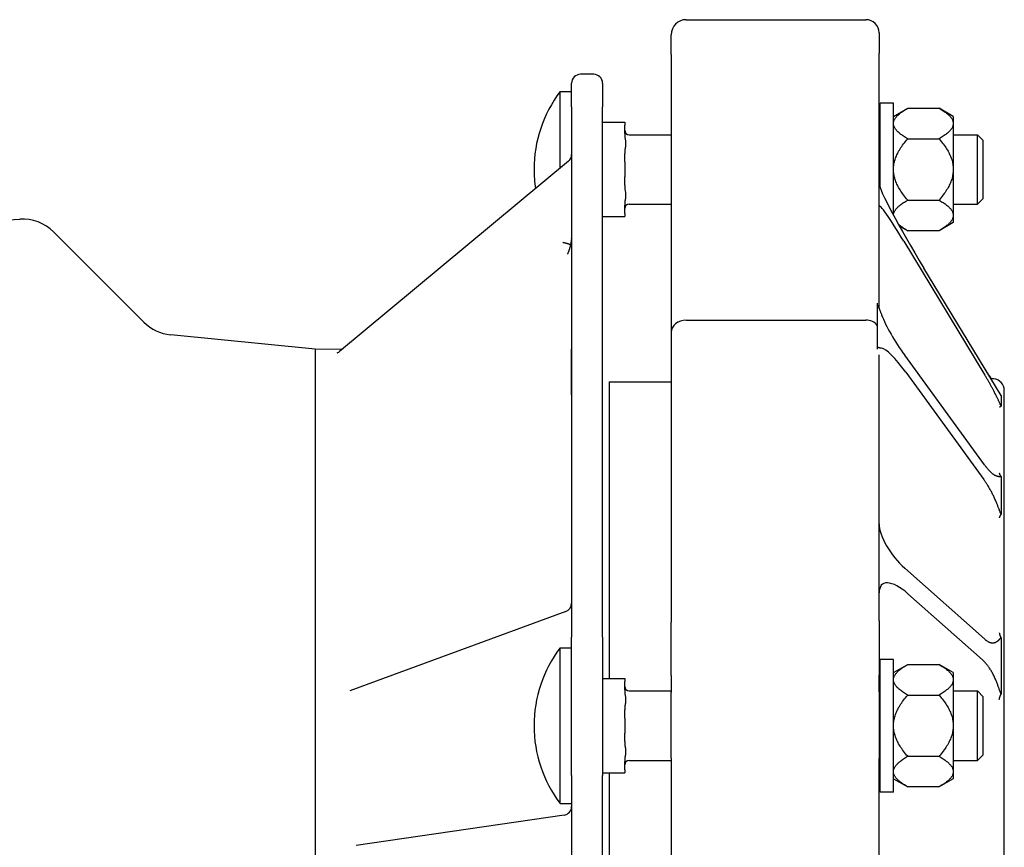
# Model space of a CAD drawing. Header units: millimetres. Extents: x -128 to 4212, y -144 to 1128.
# Tile 6 of 12: x 666 to 889, y 396 to 583. Entities that reach past the tile are written whole.
import ezdxf

# ---------------------------------------------------------------- set-up
doc = ezdxf.new("R2010")
doc.units = ezdxf.units.MM
doc.layers.add('DETAIL', color=2, linetype='Continuous')

msp = doc.modelspace()

# ---------------------------------------------------------------- linework, layer by layer
at = {"layer": 'DETAIL'}
for p, q in [((817.02, 582.75), (857.62, 582.75)), ((813.62, 574.87), (813.62, 579.35)), ((860.62, 579.75), (860.62, 575.2)), ((813.62, 574.87), (813.62, 512.08)), ((860.62, 517.46), (860.62, 575.2)), ((796.09, 570.4), (793.09, 570.4)), ((791.09, 563.05), (791.09, 568.4)), ((798.09, 568.4), (798.09, 563.05)), ((788.48, 549.18), (788.48, 566.5)), ((788.48, 566.5), (791.09, 566.5)), ((860.87, 544.7), (860.87, 563.9)), ((863.87, 563.9), (860.87, 563.9)), ((863.87, 538.54), (863.87, 563.9)), ((791.09, 563.05), (791.09, 508.27)), ((798.09, 443.17), (798.09, 563.05)), ((863.87, 560.9), (867.07, 562.75)), ((867.07, 562.75), (874.17, 562.75)), ((877.37, 560.9), (874.17, 562.75)), ((798.09, 559.57), (803.09, 559.57)), ((803.09, 559.57), (803.09, 558.87)), ((803.09, 557), (803.09, 558.87)), ((877.37, 560.9), (877.37, 559.51)), ((877.37, 559.51), (877.37, 559.07)), ((877.37, 559.07), (877.37, 549.34)), ((804.09, 556.75), (813.62, 556.75)), ((860.62, 556.75), (860.87, 556.75)), ((877.37, 556.75), (882.87, 556.75)), ((882.87, 541.05), (882.87, 556.75)), ((884.09, 555.53), (882.87, 556.75)), ((867.07, 555.82), (874.17, 555.82)), ((884.09, 555.53), (884.09, 542.27)), ((803.09, 550.6), (803.09, 552.47)), ((790.37, 550.75), (738.63, 507.76)), ((803.09, 550.6), (803.09, 547.2)), ((877.37, 549.34), (877.37, 548.46)), ((877.37, 548.46), (877.37, 538.73)), ((803.09, 545.33), (803.09, 547.2)), ((804.09, 541.05), (813.62, 541.05)), ((867.07, 541.97), (874.17, 541.97)), ((877.37, 541.05), (882.87, 541.05)), ((884.09, 542.27), (882.87, 541.05)), ((803.09, 538.93), (803.09, 540.8)), ((803.09, 538.93), (803.09, 538.23)), ((877.37, 538.73), (877.37, 538.29)), ((583.09, 532.61), (666.31, 537.68)), ((798.09, 538.23), (803.09, 538.23)), ((877.37, 536.9), (874.17, 535.05)), ((877.37, 538.29), (877.37, 536.9)), ((694.37, 514.39), (673.99, 534.77)), ((865.17, 536.14), (867.07, 535.05)), ((874.17, 535.05), (867.07, 535.05)), ((791.06, 533.29), (791.06, 450.53)), ((866.2, 532.66), (884.53, 502.41)), ((888.18, 497.77), (870.72, 526.6)), ((860.2, 518.66), (860.2, 518.27)), ((860.2, 518.27), (860.2, 513.63)), ((817.02, 514.83), (857.62, 514.83)), ((813.62, 512.08), (813.62, 446.52)), ((860.2, 513.63), (860.2, 508.89)), ((733.09, 508.25), (700.45, 511.51)), ((733.09, 508.25), (739.35, 508.36)), ((733.09, 508.25), (733.09, 225.55)), ((860.2, 508.89), (860.2, 508.26)), ((860.62, 446.84), (860.62, 507)), ((884.41, 482.15), (866.41, 506.87)), ((799.62, 500.9), (799.62, 433.81)), ((799.62, 500.9), (813.62, 500.9)), ((866.62, 503.06), (884.29, 478.79)), ((886.49, 501.54), (885.88, 501.57)), ((888.92, 234.83), (888.92, 498.97)), ((791.09, 497.95), (791.09, 443.17)), ((888.18, 497.77), (888.18, 497.07)), ((888.18, 497.07), (888.18, 495.41)), ((888.18, 479.48), (888.18, 475.2)), ((888.18, 475.2), (888.18, 470.85)), ((884.41, 442.76), (866.41, 458.72)), ((867.12, 452.97), (884, 438)), ((789.78, 448.95), (740.93, 430.99)), ((813.62, 434.45), (813.62, 446.52)), ((860.62, 446.84), (860.62, 434.58)), ((791.09, 411.86), (791.09, 443.17)), ((798.09, 443.17), (798.09, 411.86)), ((888.18, 443.05), (888.18, 436.85)), ((788.48, 405.54), (788.48, 440.74)), ((788.48, 440.74), (791.09, 440.74)), ((860.87, 408.14), (860.87, 438.14)), ((863.87, 438.14), (860.87, 438.14)), ((863.87, 408.14), (863.87, 438.14)), ((863.87, 435.14), (867.07, 436.99)), ((867.07, 436.99), (874.17, 436.99)), ((877.37, 435.14), (874.17, 436.99)), ((888.18, 436.85), (888.18, 430.23)), ((813.62, 434.45), (813.62, 430.65)), ((860.62, 430.77), (860.62, 434.58)), ((877.37, 435.14), (877.37, 433.75)), ((798.09, 433.81), (803.09, 433.81)), ((803.09, 433.81), (803.09, 433.11)), ((803.09, 431.24), (803.09, 433.11)), ((877.37, 433.75), (877.37, 433.31)), ((877.37, 433.31), (877.37, 423.58)), ((804.09, 430.99), (813.62, 430.99)), ((813.62, 415.81), (813.62, 430.65)), ((860.62, 430.99), (860.87, 430.99)), ((860.62, 430.77), (860.62, 415.69)), ((867.07, 430.07), (874.17, 430.07)), ((877.37, 430.99), (882.87, 430.99)), ((882.87, 415.29), (882.87, 430.99)), ((884.09, 429.77), (882.87, 430.99)), ((884.09, 429.77), (884.09, 416.51)), ((803.09, 424.84), (803.09, 426.71)), ((803.09, 424.84), (803.09, 421.44)), ((877.37, 423.58), (877.37, 422.7)), ((803.09, 419.57), (803.09, 421.44)), ((877.37, 422.7), (877.37, 412.97)), ((884.09, 416.51), (882.87, 415.29)), ((803.09, 413.17), (803.09, 415.04)), ((804.09, 415.29), (813.62, 415.29)), ((813.62, 415.81), (813.62, 311.45)), ((860.62, 320.41), (860.62, 415.69)), ((860.62, 415.29), (860.87, 415.29)), ((867.07, 416.22), (874.17, 416.22)), ((877.37, 415.29), (882.87, 415.29)), ((791.09, 411.86), (791.09, 323.22)), ((798.09, 412.47), (803.09, 412.47)), ((798.09, 217.88), (798.09, 411.86)), ((799.62, 412.47), (799.62, 232.9)), ((803.09, 413.17), (803.09, 412.47)), ((877.37, 412.97), (877.37, 412.53)), ((877.37, 412.53), (877.37, 411.14)), ((863.87, 411.14), (867.07, 409.29)), ((877.37, 411.14), (874.17, 409.29)), ((863.87, 408.14), (860.87, 408.14)), ((874.17, 409.29), (867.07, 409.29)), ((788.48, 405.54), (791.09, 405.54)), ((791.06, 405.54), (791.06, 404.58)), ((789.38, 402.9), (742.4, 396.06))]:
    msp.add_line(p, q, dxfattribs=at)
at = {"layer": 'DETAIL', "flags": 128}
for points in [[(863.87, 559.51), (863.89, 559.64), (863.92, 559.76), (863.96, 559.89), (864.01, 560.02), (864.07, 560.15), (864.14, 560.28), (864.22, 560.41), (864.3, 560.54), (864.4, 560.67), (864.51, 560.8), (864.62, 560.94), (864.75, 561.07), (864.89, 561.2), (865.03, 561.34), (865.19, 561.47), (865.35, 561.61), (865.53, 561.75), (865.72, 561.88), (865.92, 562.02), (866.12, 562.17), (866.34, 562.31), (866.57, 562.45), (866.81, 562.6), (867.07, 562.75)], [(874.17, 562.75), (874.42, 562.6), (874.66, 562.45), (874.89, 562.31), (875.11, 562.17), (875.32, 562.02), (875.52, 561.88), (875.7, 561.75), (875.88, 561.61), (876.04, 561.47), (876.2, 561.34), (876.35, 561.2), (876.48, 561.07), (876.61, 560.94), (876.73, 560.8), (876.83, 560.67), (876.93, 560.54), (877.02, 560.41), (877.1, 560.28), (877.17, 560.15), (877.22, 560.02), (877.27, 559.89), (877.31, 559.76), (877.35, 559.64), (877.37, 559.51)], [(867.07, 555.82), (866.81, 555.97), (866.57, 556.12), (866.34, 556.26), (866.12, 556.41), (865.92, 556.55), (865.72, 556.69), (865.53, 556.83), (865.35, 556.97), (865.19, 557.1), (865.03, 557.24), (864.89, 557.37), (864.75, 557.5), (864.62, 557.64), (864.51, 557.77), (864.4, 557.9), (864.3, 558.03), (864.22, 558.16), (864.14, 558.29), (864.07, 558.42), (864.01, 558.55), (863.96, 558.68), (863.92, 558.81), (863.89, 558.94), (863.87, 559.07)], [(877.37, 559.07), (877.35, 558.94), (877.31, 558.81), (877.27, 558.68), (877.22, 558.55), (877.17, 558.42), (877.1, 558.29), (877.02, 558.16), (876.93, 558.03), (876.83, 557.9), (876.73, 557.77), (876.61, 557.64), (876.48, 557.5), (876.35, 557.37), (876.2, 557.24), (876.04, 557.1), (875.88, 556.97), (875.7, 556.83), (875.52, 556.69), (875.32, 556.55), (875.11, 556.41), (874.89, 556.26), (874.66, 556.12), (874.42, 555.97), (874.17, 555.82)], [(803.09, 557), (803.09, 556.81), (803.1, 556.62), (803.12, 556.43), (803.14, 556.24), (803.16, 556.06), (803.19, 555.87), (803.21, 555.68), (803.24, 555.49), (803.26, 555.29), (803.27, 555.1), (803.28, 554.91), (803.29, 554.73), (803.28, 554.55), (803.27, 554.36), (803.26, 554.17), (803.24, 553.98), (803.21, 553.78), (803.19, 553.59), (803.16, 553.4), (803.14, 553.22), (803.12, 553.04), (803.1, 552.85), (803.09, 552.65), (803.09, 552.47)], [(863.87, 549.34), (863.89, 549.6), (863.92, 549.86), (863.96, 550.11), (864.01, 550.37), (864.07, 550.63), (864.14, 550.89), (864.22, 551.15), (864.3, 551.41), (864.4, 551.67), (864.51, 551.93), (864.62, 552.2), (864.75, 552.46), (864.89, 552.73), (865.03, 553), (865.19, 553.27), (865.35, 553.54), (865.53, 553.82), (865.72, 554.09), (865.92, 554.37), (866.12, 554.66), (866.34, 554.94), (866.57, 555.23), (866.81, 555.53), (867.07, 555.82)], [(874.17, 555.82), (874.42, 555.53), (874.66, 555.23), (874.89, 554.94), (875.11, 554.66), (875.32, 554.37), (875.52, 554.09), (875.7, 553.82), (875.88, 553.54), (876.04, 553.27), (876.2, 553), (876.35, 552.73), (876.48, 552.46), (876.61, 552.2), (876.73, 551.93), (876.83, 551.67), (876.93, 551.41), (877.02, 551.15), (877.1, 550.89), (877.17, 550.63), (877.22, 550.37), (877.27, 550.11), (877.31, 549.86), (877.35, 549.6), (877.37, 549.34)], [(867.07, 541.97), (866.81, 542.27), (866.57, 542.56), (866.34, 542.85), (866.12, 543.14), (865.92, 543.42), (865.72, 543.7), (865.53, 543.98), (865.35, 544.26), (865.19, 544.53), (865.03, 544.8), (864.89, 545.07), (864.75, 545.33), (864.62, 545.6), (864.51, 545.86), (864.4, 546.13), (864.3, 546.39), (864.22, 546.65), (864.14, 546.91), (864.07, 547.17), (864.01, 547.43), (863.96, 547.68), (863.92, 547.94), (863.89, 548.2), (863.87, 548.46)], [(877.37, 548.46), (877.35, 548.2), (877.31, 547.94), (877.27, 547.68), (877.22, 547.43), (877.17, 547.17), (877.1, 546.91), (877.02, 546.65), (876.93, 546.39), (876.83, 546.13), (876.73, 545.86), (876.61, 545.6), (876.48, 545.33), (876.35, 545.07), (876.2, 544.8), (876.04, 544.53), (875.88, 544.26), (875.7, 543.98), (875.52, 543.7), (875.32, 543.42), (875.11, 543.14), (874.89, 542.85), (874.66, 542.56), (874.42, 542.27), (874.17, 541.97)], [(803.09, 545.33), (803.09, 545.15), (803.1, 544.95), (803.12, 544.76), (803.14, 544.58), (803.16, 544.39), (803.19, 544.21), (803.21, 544.01), (803.24, 543.82), (803.26, 543.63), (803.27, 543.43), (803.28, 543.25), (803.29, 543.07), (803.28, 542.88), (803.27, 542.7), (803.26, 542.5), (803.24, 542.31), (803.21, 542.12), (803.19, 541.92), (803.16, 541.74), (803.14, 541.55), (803.12, 541.37), (803.1, 541.18), (803.09, 540.99), (803.09, 540.8)], [(863.87, 538.73), (863.89, 538.86), (863.92, 538.99), (863.96, 539.12), (864.01, 539.25), (864.07, 539.38), (864.14, 539.51), (864.22, 539.64), (864.3, 539.77), (864.4, 539.9), (864.51, 540.03), (864.62, 540.16), (864.75, 540.29), (864.89, 540.43), (865.03, 540.56), (865.19, 540.7), (865.35, 540.83), (865.53, 540.97), (865.72, 541.11), (865.92, 541.25), (866.12, 541.39), (866.34, 541.53), (866.57, 541.68), (866.81, 541.83), (867.07, 541.97)], [(874.17, 541.97), (874.42, 541.83), (874.66, 541.68), (874.89, 541.53), (875.11, 541.39), (875.32, 541.25), (875.52, 541.11), (875.7, 540.97), (875.88, 540.83), (876.04, 540.7), (876.2, 540.56), (876.35, 540.43), (876.48, 540.29), (876.61, 540.16), (876.73, 540.03), (876.83, 539.9), (876.93, 539.77), (877.02, 539.64), (877.1, 539.51), (877.17, 539.38), (877.22, 539.25), (877.27, 539.12), (877.31, 538.99), (877.35, 538.86), (877.37, 538.73)], [(867.07, 535.05), (866.95, 535.11), (866.85, 535.18), (866.74, 535.24), (866.63, 535.31), (866.53, 535.37), (866.43, 535.43), (866.33, 535.5), (866.23, 535.56), (866.14, 535.62), (866.05, 535.68), (865.96, 535.75), (865.87, 535.81), (865.78, 535.87), (865.7, 535.93), (865.61, 535.99), (865.53, 536.05), (865.46, 536.11), (865.38, 536.17), (865.3, 536.23), (865.23, 536.29), (865.16, 536.35), (865.09, 536.41), (865.03, 536.47), (864.96, 536.53)], [(877.37, 538.29), (877.35, 538.16), (877.31, 538.03), (877.27, 537.9), (877.22, 537.77), (877.17, 537.65), (877.1, 537.52), (877.02, 537.39), (876.93, 537.26), (876.83, 537.12), (876.73, 536.99), (876.61, 536.86), (876.48, 536.73), (876.35, 536.6), (876.2, 536.46), (876.04, 536.33), (875.88, 536.19), (875.7, 536.05), (875.52, 535.91), (875.32, 535.77), (875.11, 535.63), (874.89, 535.49), (874.66, 535.34), (874.42, 535.2), (874.17, 535.05)], [(789.09, 532.43), (789.18, 532.41), (789.26, 532.39), (789.35, 532.37), (789.44, 532.35), (789.53, 532.32), (789.61, 532.3), (789.7, 532.28), (789.78, 532.26), (789.87, 532.24), (789.95, 532.21), (790.03, 532.19), (790.11, 532.17), (790.18, 532.14), (790.26, 532.12), (790.33, 532.1), (790.4, 532.07), (790.46, 532.05), (790.53, 532.03), (790.59, 532), (790.65, 531.98), (790.7, 531.96), (790.75, 531.94), (790.8, 531.92), (790.85, 531.9)], [(791.06, 533.29), (791.06, 533.23), (791.05, 533.17), (791.05, 533.11), (791.04, 533.05), (791.04, 533), (791.03, 532.94), (791.02, 532.88), (791.02, 532.82), (791.01, 532.76), (791, 532.71), (790.99, 532.65), (790.98, 532.59), (790.97, 532.53), (790.96, 532.47), (790.95, 532.42), (790.94, 532.36), (790.93, 532.3), (790.92, 532.24), (790.91, 532.19), (790.9, 532.13), (790.89, 532.07), (790.87, 532.01), (790.86, 531.95), (790.85, 531.9)], [(791.09, 533.24), (791.09, 533.24), (791.09, 533.24), (791.09, 533.24), (791.09, 533.25), (791.09, 533.25), (791.09, 533.25), (791.08, 533.25), (791.08, 533.25), (791.08, 533.26), (791.08, 533.26), (791.08, 533.26), (791.08, 533.26), (791.08, 533.26), (791.08, 533.27), (791.08, 533.27), (791.08, 533.27), (791.08, 533.27), (791.07, 533.27), (791.07, 533.28), (791.07, 533.28), (791.07, 533.28), (791.07, 533.28), (791.07, 533.28), (791.06, 533.29)], [(790.85, 531.9), (790.83, 531.81), (790.81, 531.72), (790.78, 531.63), (790.76, 531.53), (790.74, 531.44), (790.72, 531.35), (790.69, 531.26), (790.67, 531.17), (790.64, 531.08), (790.61, 530.99), (790.59, 530.9), (790.56, 530.81), (790.53, 530.72), (790.5, 530.63), (790.47, 530.54), (790.43, 530.44), (790.4, 530.35), (790.37, 530.26), (790.33, 530.17), (790.3, 530.08), (790.26, 529.99), (790.23, 529.9), (790.19, 529.81), (790.15, 529.72)], [(860.2, 518.27), (860.23, 518.23), (860.27, 518.19), (860.3, 518.14), (860.33, 518.09), (860.36, 518.04), (860.39, 517.98), (860.42, 517.91), (860.46, 517.85), (860.49, 517.77), (860.52, 517.69), (860.56, 517.61), (860.6, 517.52), (860.64, 517.42), (860.68, 517.32), (860.72, 517.21), (860.76, 517.09), (860.81, 516.97), (860.86, 516.85), (860.91, 516.72), (860.96, 516.58), (861.01, 516.44), (861.07, 516.3), (861.12, 516.15), (861.18, 515.99)], [(738.09, 507.46), (738.1, 507.46), (738.13, 507.47), (738.19, 507.49), (738.26, 507.53), (738.44, 507.62), (738.63, 507.76)], [(791.09, 497.95), (791.09, 498.28), (791.09, 498.6), (791.09, 498.92), (791.09, 499.24), (791.09, 499.56), (791.09, 499.87), (791.09, 500.18), (791.09, 500.49), (791.09, 500.8), (791.09, 501.11), (791.09, 501.41), (791.1, 501.71), (791.1, 502), (791.1, 502.3), (791.1, 502.58), (791.1, 502.87), (791.1, 503.15), (791.1, 503.43), (791.1, 503.71), (791.1, 504), (791.1, 504.28), (791.1, 504.56), (791.1, 504.84), (791.09, 505.13), (791.09, 505.41), (791.09, 505.7), (791.09, 505.99), (791.09, 506.27), (791.09, 506.56), (791.09, 506.84), (791.09, 507.13), (791.09, 507.41), (791.09, 507.7), (791.09, 507.98), (791.09, 508.26)], [(861.18, 508.49), (861.13, 508.5), (861.07, 508.5), (861.01, 508.51), (860.96, 508.51), (860.91, 508.52), (860.86, 508.52), (860.82, 508.52), (860.77, 508.53), (860.73, 508.53), (860.68, 508.54), (860.64, 508.55), (860.6, 508.56), (860.56, 508.57), (860.53, 508.58), (860.49, 508.6), (860.46, 508.62), (860.42, 508.64), (860.39, 508.66), (860.36, 508.69), (860.33, 508.72), (860.3, 508.76), (860.27, 508.8), (860.23, 508.84), (860.2, 508.89)], [(886.04, 501.56), (885.95, 501.68), (885.87, 501.8), (885.78, 501.93), (885.7, 502.05), (885.61, 502.18), (885.52, 502.31), (885.43, 502.44), (885.35, 502.57), (885.26, 502.71), (885.17, 502.84), (885.07, 502.98), (884.98, 503.12), (884.89, 503.26), (884.8, 503.41), (884.71, 503.55), (884.61, 503.7), (884.52, 503.84), (884.43, 503.99), (884.33, 504.14), (884.24, 504.29), (884.15, 504.44), (884.05, 504.6), (883.96, 504.75), (883.86, 504.91)], [(886.62, 498.68), (886.54, 498.83), (886.46, 498.98), (886.38, 499.14), (886.3, 499.29), (886.22, 499.45), (886.13, 499.6), (886.05, 499.76), (885.96, 499.91), (885.88, 500.07), (885.79, 500.23), (885.7, 500.38), (885.62, 500.54), (885.53, 500.7), (885.44, 500.86), (885.35, 501.01), (885.26, 501.17), (885.17, 501.33), (885.08, 501.48), (884.99, 501.64), (884.89, 501.79), (884.8, 501.95), (884.71, 502.1), (884.62, 502.26), (884.53, 502.41)], [(888.18, 495.41), (888.14, 495.5), (888.1, 495.59), (888.05, 495.69), (888.01, 495.79), (887.96, 495.9), (887.91, 496.01), (887.86, 496.12), (887.8, 496.24), (887.75, 496.36), (887.69, 496.48), (887.63, 496.61), (887.57, 496.74), (887.51, 496.87), (887.44, 497.01), (887.38, 497.15), (887.31, 497.29), (887.23, 497.44), (887.16, 497.6), (887.08, 497.77), (886.99, 497.94), (886.91, 498.11), (886.81, 498.3), (886.72, 498.49), (886.62, 498.68)], [(887.87, 495.15), (887.87, 495.16), (887.88, 495.16), (887.88, 495.17), (887.89, 495.18), (887.89, 495.19), (887.9, 495.2), (887.91, 495.21), (887.92, 495.22), (887.93, 495.23), (887.94, 495.24), (887.95, 495.25), (887.96, 495.26), (887.97, 495.28), (887.98, 495.29), (888, 495.3), (888.01, 495.31), (888.03, 495.32), (888.05, 495.33), (888.07, 495.35), (888.09, 495.36), (888.11, 495.37), (888.13, 495.38), (888.16, 495.4), (888.18, 495.41)], [(884.41, 482.15), (884.5, 482.02), (884.6, 481.89), (884.7, 481.76), (884.8, 481.64), (884.89, 481.52), (884.99, 481.4), (885.09, 481.28), (885.18, 481.17), (885.28, 481.06), (885.37, 480.96), (885.47, 480.85), (885.56, 480.75), (885.65, 480.66), (885.75, 480.57), (885.84, 480.48), (885.93, 480.39), (886.02, 480.31), (886.11, 480.24), (886.2, 480.16), (886.28, 480.1), (886.37, 480.03), (886.45, 479.97), (886.54, 479.92), (886.62, 479.86)], [(886.62, 474.78), (886.53, 474.96), (886.45, 475.15), (886.36, 475.33), (886.27, 475.51), (886.18, 475.69), (886.08, 475.87), (885.99, 476.05), (885.89, 476.23), (885.8, 476.4), (885.7, 476.57), (885.6, 476.75), (885.51, 476.92), (885.41, 477.08), (885.31, 477.25), (885.21, 477.42), (885.11, 477.58), (885, 477.74), (884.9, 477.9), (884.8, 478.05), (884.7, 478.21), (884.59, 478.36), (884.49, 478.51), (884.39, 478.65), (884.29, 478.79)], [(886.62, 479.86), (886.72, 479.81), (886.82, 479.75), (886.91, 479.71), (886.99, 479.67), (887.08, 479.64), (887.15, 479.61), (887.23, 479.59), (887.3, 479.57), (887.37, 479.55), (887.44, 479.53), (887.5, 479.52), (887.57, 479.51), (887.63, 479.5), (887.69, 479.5), (887.75, 479.49), (887.8, 479.49), (887.85, 479.49), (887.91, 479.48), (887.96, 479.48), (888.01, 479.48), (888.05, 479.48), (888.1, 479.48), (888.14, 479.48), (888.18, 479.48)], [(888.18, 479.48), (888.15, 479.52), (888.13, 479.56), (888.1, 479.6), (888.08, 479.64), (888.06, 479.67), (888.03, 479.71), (888.02, 479.75), (888, 479.78), (887.98, 479.81), (887.97, 479.85), (887.95, 479.88), (887.94, 479.91), (887.93, 479.94), (887.92, 479.97), (887.91, 480), (887.9, 480.02), (887.89, 480.05), (887.88, 480.08), (887.88, 480.1), (887.87, 480.12), (887.87, 480.15), (887.86, 480.17), (887.86, 480.19), (887.85, 480.21)], [(888.18, 470.85), (888.14, 470.96), (888.1, 471.08), (888.05, 471.21), (888, 471.34), (887.95, 471.47), (887.9, 471.61), (887.85, 471.75), (887.8, 471.9), (887.74, 472.06), (887.68, 472.21), (887.62, 472.37), (887.56, 472.54), (887.49, 472.7), (887.43, 472.87), (887.36, 473.05), (887.29, 473.22), (887.22, 473.4), (887.14, 473.59), (887.06, 473.77), (886.98, 473.96), (886.9, 474.16), (886.81, 474.36), (886.72, 474.57), (886.62, 474.78)], [(887.84, 470.11), (887.84, 470.14), (887.84, 470.16), (887.85, 470.18), (887.86, 470.21), (887.86, 470.24), (887.87, 470.26), (887.88, 470.29), (887.89, 470.32), (887.9, 470.35), (887.91, 470.37), (887.92, 470.4), (887.93, 470.43), (887.95, 470.46), (887.96, 470.5), (887.98, 470.53), (888, 470.56), (888.02, 470.59), (888.04, 470.63), (888.06, 470.66), (888.08, 470.7), (888.1, 470.73), (888.13, 470.77), (888.15, 470.81), (888.18, 470.85)], [(886.62, 441.88), (886.72, 441.91), (886.82, 441.94), (886.91, 441.97), (886.99, 442.01), (887.08, 442.06), (887.15, 442.1), (887.23, 442.15), (887.3, 442.2), (887.37, 442.25), (887.44, 442.3), (887.5, 442.36), (887.57, 442.41), (887.63, 442.47), (887.69, 442.53), (887.75, 442.58), (887.8, 442.64), (887.85, 442.7), (887.91, 442.75), (887.96, 442.81), (888.01, 442.86), (888.05, 442.91), (888.1, 442.96), (888.14, 443), (888.18, 443.05)], [(888.18, 443.05), (888.15, 443.11), (888.13, 443.16), (888.1, 443.22), (888.08, 443.27), (888.06, 443.33), (888.03, 443.38), (888.02, 443.43), (888, 443.48), (887.98, 443.53), (887.97, 443.58), (887.95, 443.62), (887.94, 443.67), (887.93, 443.71), (887.92, 443.75), (887.91, 443.79), (887.9, 443.83), (887.89, 443.87), (887.88, 443.91), (887.88, 443.94), (887.87, 443.97), (887.87, 444.01), (887.86, 444.04), (887.86, 444.07), (887.85, 444.1)], [(884.41, 442.76), (884.5, 442.67), (884.6, 442.59), (884.7, 442.51), (884.8, 442.44), (884.89, 442.37), (884.99, 442.31), (885.09, 442.24), (885.18, 442.19), (885.28, 442.13), (885.37, 442.09), (885.47, 442.04), (885.56, 442), (885.65, 441.97), (885.75, 441.93), (885.84, 441.91), (885.93, 441.89), (886.02, 441.87), (886.11, 441.86), (886.2, 441.85), (886.28, 441.84), (886.37, 441.84), (886.45, 441.85), (886.54, 441.86), (886.62, 441.88)], [(863.87, 433.75), (863.89, 433.88), (863.92, 434.01), (863.96, 434.14), (864.01, 434.26), (864.07, 434.39), (864.14, 434.52), (864.22, 434.65), (864.3, 434.78), (864.4, 434.91), (864.51, 435.05), (864.62, 435.18), (864.75, 435.31), (864.89, 435.44), (865.03, 435.58), (865.19, 435.71), (865.35, 435.85), (865.53, 435.99), (865.72, 436.13), (865.92, 436.27), (866.12, 436.41), (866.34, 436.55), (866.57, 436.69), (866.81, 436.84), (867.07, 436.99)], [(874.17, 436.99), (874.42, 436.84), (874.66, 436.69), (874.89, 436.55), (875.11, 436.41), (875.32, 436.27), (875.52, 436.13), (875.7, 435.99), (875.88, 435.85), (876.04, 435.71), (876.2, 435.58), (876.35, 435.44), (876.48, 435.31), (876.61, 435.18), (876.73, 435.05), (876.83, 434.91), (876.93, 434.78), (877.02, 434.65), (877.1, 434.52), (877.17, 434.39), (877.22, 434.26), (877.27, 434.14), (877.31, 434.01), (877.35, 433.88), (877.37, 433.75)], [(886.62, 434.3), (886.53, 434.49), (886.43, 434.69), (886.33, 434.88), (886.23, 435.06), (886.13, 435.25), (886.03, 435.43), (885.92, 435.6), (885.81, 435.78), (885.71, 435.95), (885.6, 436.11), (885.49, 436.28), (885.38, 436.43), (885.27, 436.59), (885.15, 436.74), (885.04, 436.88), (884.93, 437.03), (884.81, 437.16), (884.7, 437.3), (884.58, 437.43), (884.47, 437.55), (884.35, 437.67), (884.23, 437.78), (884.12, 437.89), (884, 438)], [(888.18, 430.23), (888.14, 430.35), (888.1, 430.48), (888.05, 430.61), (888, 430.75), (887.95, 430.9), (887.9, 431.04), (887.85, 431.2), (887.79, 431.35), (887.74, 431.51), (887.68, 431.68), (887.62, 431.85), (887.56, 432.02), (887.49, 432.2), (887.43, 432.37), (887.36, 432.55), (887.29, 432.74), (887.21, 432.92), (887.14, 433.11), (887.06, 433.3), (886.98, 433.49), (886.9, 433.68), (886.81, 433.88), (886.72, 434.09), (886.62, 434.3)], [(867.07, 430.07), (866.81, 430.21), (866.57, 430.36), (866.34, 430.51), (866.12, 430.65), (865.92, 430.79), (865.72, 430.93), (865.53, 431.07), (865.35, 431.21), (865.19, 431.34), (865.03, 431.48), (864.89, 431.61), (864.75, 431.75), (864.62, 431.88), (864.51, 432.01), (864.4, 432.14), (864.3, 432.27), (864.22, 432.4), (864.14, 432.53), (864.07, 432.66), (864.01, 432.79), (863.96, 432.92), (863.92, 433.05), (863.89, 433.18), (863.87, 433.31)], [(877.37, 433.31), (877.35, 433.18), (877.31, 433.05), (877.27, 432.92), (877.22, 432.79), (877.17, 432.66), (877.1, 432.53), (877.02, 432.4), (876.93, 432.27), (876.83, 432.14), (876.73, 432.01), (876.61, 431.88), (876.48, 431.75), (876.35, 431.61), (876.2, 431.48), (876.04, 431.34), (875.88, 431.21), (875.7, 431.07), (875.52, 430.93), (875.32, 430.79), (875.11, 430.65), (874.89, 430.51), (874.66, 430.36), (874.42, 430.21), (874.17, 430.07)], [(803.09, 431.24), (803.09, 431.05), (803.1, 430.86), (803.12, 430.67), (803.14, 430.48), (803.16, 430.3), (803.19, 430.11), (803.21, 429.92), (803.24, 429.73), (803.26, 429.53), (803.27, 429.34), (803.28, 429.15), (803.29, 428.97), (803.28, 428.79), (803.27, 428.6), (803.26, 428.41), (803.24, 428.22), (803.21, 428.02), (803.19, 427.83), (803.16, 427.64), (803.14, 427.46), (803.12, 427.28), (803.1, 427.09), (803.09, 426.89), (803.09, 426.71)], [(863.87, 423.58), (863.89, 423.84), (863.92, 424.1), (863.96, 424.36), (864.01, 424.61), (864.07, 424.87), (864.14, 425.13), (864.22, 425.39), (864.3, 425.65), (864.4, 425.91), (864.51, 426.18), (864.62, 426.44), (864.75, 426.7), (864.89, 426.97), (865.03, 427.24), (865.19, 427.51), (865.35, 427.78), (865.53, 428.06), (865.72, 428.33), (865.92, 428.62), (866.12, 428.9), (866.34, 429.18), (866.57, 429.47), (866.81, 429.77), (867.07, 430.07)], [(874.17, 430.07), (874.42, 429.77), (874.66, 429.47), (874.89, 429.18), (875.11, 428.9), (875.32, 428.62), (875.52, 428.33), (875.7, 428.06), (875.88, 427.78), (876.04, 427.51), (876.2, 427.24), (876.35, 426.97), (876.48, 426.7), (876.61, 426.44), (876.73, 426.18), (876.83, 425.91), (876.93, 425.65), (877.02, 425.39), (877.1, 425.13), (877.17, 424.87), (877.22, 424.61), (877.27, 424.36), (877.31, 424.1), (877.35, 423.84), (877.37, 423.58)], [(887.79, 429.07), (887.79, 429.1), (887.8, 429.14), (887.81, 429.18), (887.81, 429.22), (887.82, 429.26), (887.83, 429.3), (887.84, 429.34), (887.85, 429.38), (887.86, 429.43), (887.87, 429.47), (887.89, 429.52), (887.9, 429.57), (887.92, 429.62), (887.93, 429.67), (887.95, 429.72), (887.97, 429.77), (887.99, 429.82), (888.01, 429.88), (888.04, 429.93), (888.06, 429.99), (888.09, 430.05), (888.12, 430.11), (888.15, 430.17), (888.18, 430.23)], [(867.07, 416.22), (866.81, 416.51), (866.57, 416.81), (866.34, 417.1), (866.12, 417.38), (865.92, 417.66), (865.72, 417.95), (865.53, 418.22), (865.35, 418.5), (865.19, 418.77), (865.03, 419.04), (864.89, 419.31), (864.75, 419.58), (864.62, 419.84), (864.51, 420.1), (864.4, 420.37), (864.3, 420.63), (864.22, 420.89), (864.14, 421.15), (864.07, 421.41), (864.01, 421.67), (863.96, 421.92), (863.92, 422.18), (863.89, 422.44), (863.87, 422.7)], [(877.37, 422.7), (877.35, 422.44), (877.31, 422.18), (877.27, 421.92), (877.22, 421.67), (877.17, 421.41), (877.1, 421.15), (877.02, 420.89), (876.93, 420.63), (876.83, 420.37), (876.73, 420.1), (876.61, 419.84), (876.48, 419.58), (876.35, 419.31), (876.2, 419.04), (876.04, 418.77), (875.88, 418.5), (875.7, 418.22), (875.52, 417.95), (875.32, 417.66), (875.11, 417.38), (874.89, 417.1), (874.66, 416.81), (874.42, 416.51), (874.17, 416.22)], [(803.09, 419.57), (803.09, 419.39), (803.1, 419.19), (803.12, 419), (803.14, 418.82), (803.16, 418.64), (803.19, 418.45), (803.21, 418.26), (803.24, 418.06), (803.26, 417.87), (803.27, 417.68), (803.28, 417.49), (803.29, 417.31), (803.28, 417.13), (803.27, 416.94), (803.26, 416.75), (803.24, 416.55), (803.21, 416.36), (803.19, 416.17), (803.16, 415.98), (803.14, 415.8), (803.12, 415.61), (803.1, 415.42), (803.09, 415.23), (803.09, 415.04)], [(863.87, 412.97), (863.89, 413.1), (863.92, 413.23), (863.96, 413.36), (864.01, 413.49), (864.07, 413.62), (864.14, 413.75), (864.22, 413.88), (864.3, 414.01), (864.4, 414.14), (864.51, 414.27), (864.62, 414.4), (864.75, 414.53), (864.89, 414.67), (865.03, 414.8), (865.19, 414.94), (865.35, 415.07), (865.53, 415.21), (865.72, 415.35), (865.92, 415.49), (866.12, 415.63), (866.34, 415.77), (866.57, 415.92), (866.81, 416.07), (867.07, 416.22)], [(874.17, 416.22), (874.42, 416.07), (874.66, 415.92), (874.89, 415.77), (875.11, 415.63), (875.32, 415.49), (875.52, 415.35), (875.7, 415.21), (875.88, 415.07), (876.04, 414.94), (876.2, 414.8), (876.35, 414.67), (876.48, 414.53), (876.61, 414.4), (876.73, 414.27), (876.83, 414.14), (876.93, 414.01), (877.02, 413.88), (877.1, 413.75), (877.17, 413.62), (877.22, 413.49), (877.27, 413.36), (877.31, 413.23), (877.35, 413.1), (877.37, 412.97)], [(867.07, 409.29), (866.81, 409.44), (866.57, 409.59), (866.34, 409.73), (866.12, 409.87), (865.92, 410.01), (865.72, 410.16), (865.53, 410.29), (865.35, 410.43), (865.19, 410.57), (865.03, 410.7), (864.89, 410.84), (864.75, 410.97), (864.62, 411.1), (864.51, 411.23), (864.4, 411.37), (864.3, 411.5), (864.22, 411.63), (864.14, 411.76), (864.07, 411.89), (864.01, 412.02), (863.96, 412.14), (863.92, 412.27), (863.89, 412.4), (863.87, 412.53)], [(877.37, 412.53), (877.35, 412.4), (877.31, 412.27), (877.27, 412.14), (877.22, 412.02), (877.17, 411.89), (877.1, 411.76), (877.02, 411.63), (876.93, 411.5), (876.83, 411.37), (876.73, 411.23), (876.61, 411.1), (876.48, 410.97), (876.35, 410.84), (876.2, 410.7), (876.04, 410.57), (875.88, 410.43), (875.7, 410.29), (875.52, 410.16), (875.32, 410.01), (875.11, 409.87), (874.89, 409.73), (874.66, 409.59), (874.42, 409.44), (874.17, 409.29)]]:
    msp.add_lwpolyline(points, dxfattribs=at)
at = {"layer": 'DETAIL'}
for centre, radius, start, end in [((817.02, 579.35), 3.4, 90, 180), ((857.62, 579.75), 3, 0, 90), ((793.09, 568.4), 2, 90, 180), ((796.09, 568.4), 2, 0, 90), ((811.89, 548.88), 29.3, 143.0366, 179.9643), ((804.09, 557.75), 1, 180, 270), ((789.09, 552.29), 2, 309.7243, 0), ((811.89, 548.92), 29.3, 180.0357, 188.5562), ((804.09, 540.05), 1, 90, 180), ((666.92, 527.7), 10, 45, 93.4827), ((701.44, 521.46), 10, 225, 264.2951), ((886.35, 498.97), 2.57, 0, 86.7074), ((789.09, 450.83), 2, 290.1954, 0), ((811.89, 423.12), 29.3, 143.0366, 179.9643), ((804.09, 431.99), 1, 180, 270), ((811.89, 423.16), 29.3, 180.0357, 216.9634), ((804.09, 414.29), 1, 90, 180), ((789.09, 404.88), 2, 278.2901, 0)]:
    msp.add_arc(centre, radius, start, end, dxfattribs=at)
for centre, major_axis, ratio, start_param, end_param in [((870.72, 528.96), (-10.05, 16.83), 0.062002, 0.103483, 1.674279), ((866.2, 531.36), (-5.55, 9.3), 0.062002, 4.815872, 6.386668), ((817.02, 512.08), (-3.4, 0), 0.809119, 4.712389, 6.283185), ((857.62, 512.4), (3, 0), 0.809119, 0.532376, 1.570796), ((866.41, 510.28), (-5.56, 8.59), 0.188321, 0.72754, 1.853832), ((866.62, 499.53), (-5.76, 8.9), 0.188321, 4.995425, 6.128933), ((866.41, 463.66), (5.14, -6.83), 0.391044, 3.621407, 5.192203), ((867.12, 447.43), (5.77, -7.67), 0.391044, 2.05061, 3.621407)]:
    msp.add_ellipse(centre, major_axis=major_axis, ratio=ratio, start_param=start_param, end_param=end_param, dxfattribs=at)

doc.saveas('drawing.dxf')
